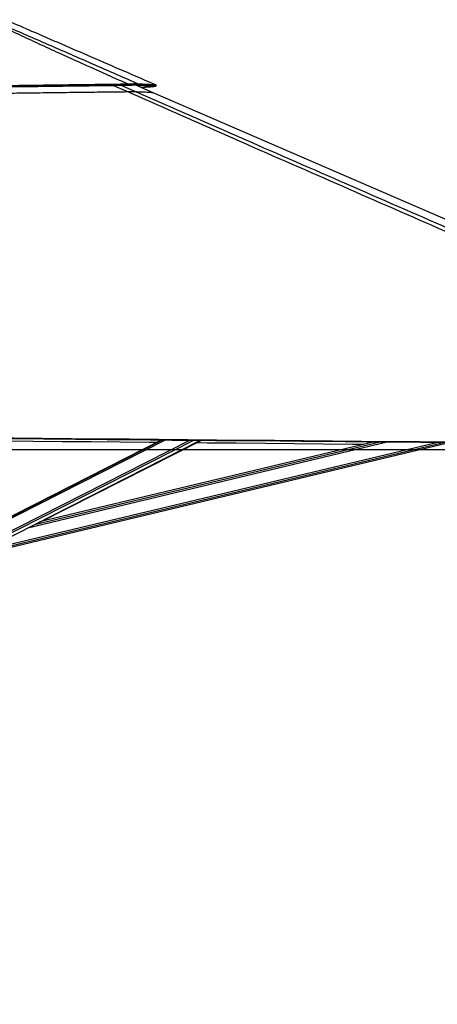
# Paper-space layout '3M DUO In Ground Anchor' of a CAD drawing. Header units: millimetres. Extents: x 10 to 10335, y 20 to 7920.
# Tile 61 of 116: x 5249 to 5854, y 2367 to 3791. Entities that reach past the tile are written whole.
import ezdxf

# ---------------------------------------------------------------- set-up
doc = ezdxf.new("R2010")
doc.units = ezdxf.units.MM
doc.layers.add('COMPONENT_GEOMETRY', color=7, linetype='Continuous')
doc.styles.add('SLDTEXTSTYLE0', font='TXT', dxfattribs={"width": 0.75})
doc.dimstyles.new('SLDDIMSTYLE1', dxfattribs={"dimtxt": 75, "dimasz": 3.302, "dimexe": 0, "dimexo": 0.0625, "dimgap": 18.75, "dimtad": 0, "dimtih": 1, "dimtoh": 1, "dimdec": 0, "dimrnd": 1e-09, "dimzin": 12, "dimdsep": 46, "dimtxsty": 'SLDTEXTSTYLE0', "dimsah": 1, "dimcen": 0.09, "dimadec": 0, "dimazin": 3, "dimtfac": 1, "dimtdec": 0, "dimtofl": 0, "dimtmove": 0, "dimatfit": 3, "dimfxl": 1, "dimfrac": 2, "dimtolj": 1, "dimtzin": 12, "dimarcsym": 0})

# ---------------------------------------------------------------- blocks, each defined once
blk = doc.blocks.new('_D_22')
at = {"layer": 'COMPONENT_GEOMETRY', "color": 7}
for p, q in [((639, 3169.2), (6134.3, 3169.2)), ((6131.1, 3169.2), (6131.1, 2114.8)), ((6131.1, 941.4), (6131.1, 1995.8)), ((3716, 941.4), (6134.3, 941.4))]:
    blk.add_line(p, q, dxfattribs=at)
for points in [[(6131.1, 3169.2), (6130.6, 3165.9), (6131.6, 3165.9)], [(6131.1, 941.4), (6131.6, 944.7), (6130.6, 944.7)]]:
    blk.add_solid(points, dxfattribs=at)
at = {"layer": 'COMPONENT_GEOMETRY', "color": 7, "insert": (6020.3, 2092.4), "char_height": 75, "attachment_point": 1, "style": 'SLDTEXTSTYLE0'}
blk.add_mtext('2228', dxfattribs=at)

psp = doc.layouts.new('3M DUO In Ground Anchor')

# ---------------------------------------------------------------- linework, layer by layer
at = {"color": 8, "linetype": 'Continuous', "lineweight": 25}
for p, q in [((5404.9, 3686.82), (5384.52, 3695.88)), ((5395.97, 3696.03), (5416.87, 3686.89)), ((5425.71, 3692.74), (5417.3, 3696.43)), ((5190.45, 3046.46), (5460.32, 3183.2)), ((5190.77, 3048.77), (5456.15, 3183.24)), ((5194.55, 3030.29), (5495.69, 3182.88)), ((5196.04, 3027.97), (5501.65, 3182.82)), ((5221.56, 3028.94), (5852.75, 3179.62)), ((5222.13, 3026.55), (5862.97, 3179.52)), ((5261.26, 3056.08), (5781.5, 3180.26)), ((5270.7, 3060.86), (5771.29, 3180.36)), ((5334.82, 3093.35), (5512.15, 3182.73))]:
    psp.add_line(p, q, dxfattribs=at)
at = {"color": 7, "linetype": 'Continuous', "lineweight": 25}
for p, q in [((5405.43, 3696.15), (5405.53, 3698.01)), ((5417.03, 3696.44), (5442.43, 3685.46)), ((5420.43, 3696.22), (5421.14, 3698.09)), ((5455.21, 3183.25), (5192.38, 3050.07)), ((5203.22, 3026.67), (5511.23, 3182.73)), ((5222.58, 3024.64), (5871.1, 3179.45)), ((5763.24, 3180.43), (5278.15, 3064.63)), ((5279.44, 3064.94), (5513.12, 3182.72))]:
    psp.add_line(p, q, dxfattribs=at)
at = {"color": 7, "linetype": 'Continuous', "lineweight": 25, "flags": 128}
for points in [[(5446.4, 3694.64), (5446.8, 3695.55), (5447.2, 3696.47)], [(5442.43, 3685.46), (5893.94, 3490.31), (6223.42, 3347.91), (6552.9, 3205.5), (6558.17, 3203.23)], [(5145.69, 3187.01), (5156.2, 3186.92), (5198.22, 3186.53), (5240.25, 3186.14), (5282.27, 3185.75), (5366.32, 3184.98), (5408.34, 3184.6), (5450.37, 3184.21), (5492.39, 3183.83), (5534.41, 3183.44), (5576.44, 3183.06), (5618.46, 3182.67), (5660.49, 3182.29), (5702.51, 3181.9), (5744.53, 3181.52), (5786.56, 3181.14), (5828.58, 3180.75), (5870.61, 3180.37)], [(5145.69, 3186.09), (5376.07, 3183.97), (5438.73, 3183.4), (5470.06, 3183.11), (5532.72, 3182.54), (5564.05, 3182.25), (5626.71, 3181.68), (5658.04, 3181.39), (5720.7, 3180.82), (5752.03, 3180.53), (5783.37, 3180.25), (5830.36, 3179.82), (5877.36, 3179.39)], [(5447.67, 3179.43), (5436.99, 3179.53), (5394.97, 3179.91), (5352.94, 3180.3), (5310.92, 3180.69), (5268.89, 3181.07), (5226.87, 3181.46), (5153.19, 3182.14)], [(5747.55, 3176.69), (5731.16, 3176.84), (5689.14, 3177.22), (5647.11, 3177.6), (5605.09, 3177.99), (5563.07, 3178.37), (5521.04, 3178.76), (5505.54, 3178.9)]]:
    psp.add_lwpolyline(points, dxfattribs=at)
at = {"color": 7, "linetype": 'Continuous', "lineweight": 25}
for points, knots in [([(5405.53, 3698.01), (5385.88, 3706.77), (5356.4, 3719.9), (5317.35, 3737.5), (5288.41, 3750.67), (5264.64, 3761.66), (5246.01, 3770.42), (5232, 3777.13), (5217.97, 3783.98), (5208.96, 3788.55), (5204.45, 3790.84)], [0, 0, 0, 0, 0.2856029, 0.428412, 0.5712204, 0.71153, 0.7817042, 0.851877, 0.9259058, 1, 1, 1, 1]), ([(5206.19, 3790.84), (5206.94, 3790.55), (5213.1, 3788.14), (5224.38, 3783.53), (5245.07, 3774.8), (5270.47, 3763.86), (5310.86, 3746.26), (5361.12, 3724.32), (5401.13, 3706.83), (5421.14, 3698.09)], [0, 0, 0, 0, 0.0097086, 0.0789717, 0.1482445, 0.2886619, 0.4290902, 0.7145425, 1, 1, 1, 1]), ([(5233.11, 3789), (5244.31, 3784.16), (5284.24, 3766.9), (5355.61, 3736.06), (5415.77, 3710.06), (5447.19, 3696.47)], [0, 0, 0, 0, 0.1569895, 0.5596028, 1, 1, 1, 1]), ([(5144.84, 3694.66), (5159.51, 3694.84), (5188.75, 3695.21), (5232.37, 3695.77), (5268.82, 3696.24), (5298.12, 3696.62), (5320.32, 3696.91), (5342.16, 3697.19), (5363.64, 3697.47), (5384.73, 3697.74), (5398.64, 3697.92), (5405.53, 3698.01)], [0, 0, 0, 0, 0.1677749, 0.3345952, 0.4999216, 0.5863859, 0.6716877, 0.7557548, 0.838527, 0.9199561, 1, 1, 1, 1]), ([(5144.85, 3692.82), (5159.5, 3693.01), (5188.73, 3693.38), (5232.33, 3693.93), (5268.77, 3694.4), (5298.05, 3694.77), (5320.25, 3695.06), (5342.08, 3695.34), (5363.55, 3695.61), (5384.63, 3695.88), (5398.53, 3696.06), (5405.43, 3696.15)], [0, 0, 0, 0, 0.1677788, 0.3345983, 0.4999215, 0.5863854, 0.6716856, 0.7557516, 0.8385235, 0.9199535, 1, 1, 1, 1]), ([(5405.43, 3696.15), (5406.33, 3696.19), (5408.1, 3696.27), (5410.65, 3696.36), (5413.01, 3696.43), (5415.16, 3696.45), (5417, 3696.45), (5419, 3696.39), (5419.86, 3696.29), (5420.43, 3696.22)], [0, 0, 0, 0, 0.1260728, 0.246464, 0.3742541, 0.4996876, 0.6253296, 0.7537242, 1, 1, 1, 1]), ([(5405.53, 3698.01), (5406.46, 3698.06), (5408.29, 3698.16), (5410.91, 3698.26), (5413.35, 3698.34), (5415.58, 3698.37), (5417.5, 3698.35), (5419.05, 3698.3), (5420.29, 3698.21), (5420.85, 3698.13), (5421.14, 3698.09)], [0, 0, 0, 0, 0.1255904, 0.2458573, 0.3738088, 0.4995626, 0.6255113, 0.7540281, 0.8742653, 1, 1, 1, 1]), ([(5420.43, 3696.22), (5421.66, 3696.18), (5424.15, 3696.09), (5427.62, 3695.95), (5430.23, 3695.84), (5432.09, 3695.75), (5433.28, 3695.69), (5434.44, 3695.63), (5435.57, 3695.57), (5436.64, 3695.51), (5438.8, 3695.38), (5441.64, 3695.18), (5444.59, 3694.91), (5445.8, 3694.73), (5446.4, 3694.64)], [0, 0, 0, 0, 0.0882663, 0.1788948, 0.2718621, 0.3090172, 0.3465238, 0.3843787, 0.4225787, 0.4611201, 0.4999843, 0.6645757, 0.8314106, 1, 1, 1, 1]), ([(5421.14, 3698.09), (5422.37, 3698.04), (5424.87, 3697.95), (5428.36, 3697.81), (5430.98, 3697.69), (5432.84, 3697.6), (5434.04, 3697.54), (5435.21, 3697.48), (5436.33, 3697.42), (5437.41, 3697.36), (5439.57, 3697.23), (5442.42, 3697.02), (5445.38, 3696.75), (5446.59, 3696.56), (5447.2, 3696.47)], [0, 0, 0, 0, 0.0882626, 0.1788893, 0.2718564, 0.3090117, 0.3465187, 0.3843742, 0.4225749, 0.4611172, 0.4999799, 0.6645748, 0.8314119, 1, 1, 1, 1]), ([(5446.4, 3694.64), (5446.26, 3694.56), (5445.98, 3694.41), (5444.87, 3694.19), (5443.15, 3693.95), (5441.51, 3693.78), (5440.46, 3693.69), (5440.26, 3693.67), (5440.04, 3693.65), (5439.81, 3693.63), (5439.57, 3693.61), (5439.32, 3693.59), (5438.89, 3693.56), (5438.24, 3693.51), (5437.42, 3693.44), (5436.61, 3693.39), (5435.82, 3693.33), (5434.96, 3693.27), (5434.03, 3693.21), (5432.9, 3693.14), (5431.61, 3693.06), (5430.23, 3692.98), (5428.94, 3692.91), (5427.76, 3692.85), (5426.7, 3692.79), (5426.02, 3692.75), (5425.71, 3692.74)], [0, 0, 0, 0, 0.1195621, 0.2429345, 0.3698474, 0.4999511, 0.5091904, 0.5187311, 0.5286326, 0.5388941, 0.5495148, 0.5604936, 0.5718297, 0.6048363, 0.6405124, 0.6676128, 0.696046, 0.725799, 0.7573932, 0.7902843, 0.8356571, 0.8767994, 0.9137598, 0.9465849, 0.9753177, 1, 1, 1, 1]), ([(5144.88, 3683.64), (5156.07, 3683.79), (5178.45, 3684.07), (5212, 3684.49), (5245.52, 3684.9), (5279.17, 3685.31), (5312.94, 3685.72), (5345.25, 3686.11), (5375.9, 3686.48), (5395.24, 3686.7), (5404.9, 3686.82)], [0, 0, 0, 0, 0.1283938, 0.2567871, 0.3853167, 0.5138461, 0.6444735, 0.7751428, 0.8875591, 1, 1, 1, 1]), ([(5404.9, 3686.82), (5405.71, 3686.83), (5407.33, 3686.85), (5409.64, 3686.87), (5411.76, 3686.89), (5413.51, 3686.9), (5414.84, 3686.9), (5416.13, 3686.9), (5416.58, 3686.9), (5416.87, 3686.89)], [0, 0, 0, 0, 0.1343229, 0.2684607, 0.4042275, 0.5398838, 0.6572113, 0.7746431, 1, 1, 1, 1]), ([(6578.7, 3173.96), (6578.24, 3174.16), (6414.49, 3245.5), (6179.63, 3347.83), (5847.08, 3492.89), (5648.62, 3579.62), (5492.2, 3648.24), (5434, 3673.96), (5404.9, 3686.82)], [0, 0, 0, 0, 0.0011723, 0.4180069, 0.5995518, 0.8505061, 0.9252531, 1, 1, 1, 1]), ([(5416.87, 3686.89), (5418.38, 3686.84), (5421.4, 3686.75), (5426.46, 3686.58), (5431.76, 3686.35), (5436.62, 3686.07), (5440.29, 3685.78), (5441.72, 3685.56), (5442.43, 3685.46)], [0, 0, 0, 0, 0.1106939, 0.2214073, 0.4157699, 0.6102556, 0.8050704, 1, 1, 1, 1])]:
    psp.add_open_spline(points, degree=3, knots=knots, dxfattribs=at)
at = {"color": 8, "linetype": 'Continuous', "lineweight": 25}
psp.add_open_spline([(5416.87, 3686.89), (5446.33, 3674.02), (5505.25, 3648.28), (5662.6, 3579.63), (5987.34, 3438.12), (6308.35, 3298.34), (6530.97, 3201.42), (6556.84, 3190.15)], degree=3, knots=[0, 0, 0, 0, 0.0772414, 0.1544828, 0.4135985, 0.9318444, 1, 1, 1, 1], dxfattribs=at)

# ---------------------------------------------------------------- dimensions: what is measured, and where the dimension line sits
at = {"layer": 'COMPONENT_GEOMETRY', "color": 7}
dim = psp.add_linear_dim(base=(6131.14, 941.4), p1=(637.74, 3169.17), p2=(3714.69, 941.4), angle=90, dimstyle='SLDDIMSTYLE1', dxfattribs=at)
dim.commit()
dim.dimension.update_dxf_attribs({"geometry": '_D_22', "text_midpoint": (6131.14, 2055.29), "dimtype": 160})

doc.saveas('drawing.dxf')
